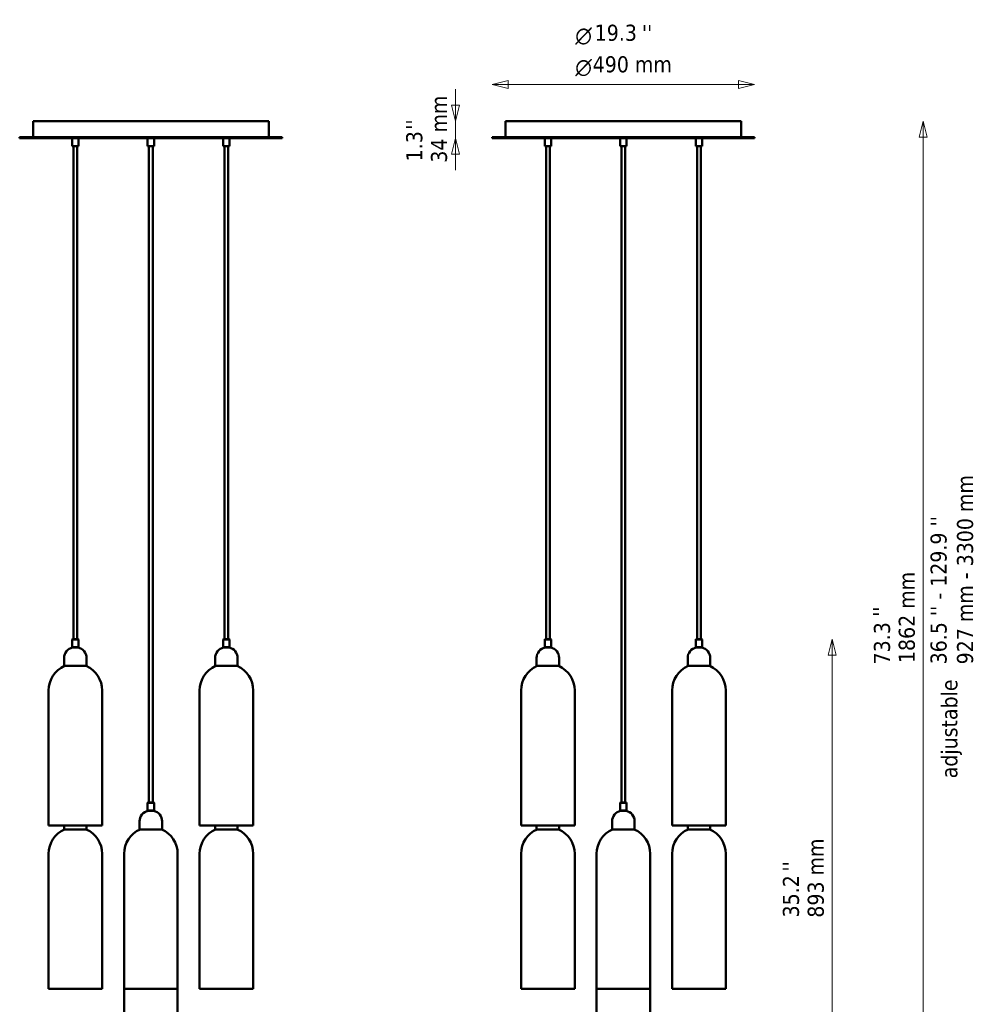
# Model space of a CAD drawing. Header units: millimetres. Extents: x 209 to 1990, y 91 to 2957.
# Tile 24 of 24: x 209 to 1990, y 1119 to 2957. Entities that reach past the tile are written whole.
import ezdxf

# ---------------------------------------------------------------- set-up
doc = ezdxf.new("R2010")
doc.units = ezdxf.units.MM
doc.header["$LTSCALE"] = 10
for name, color, linetype, lineweight in [('Symbol (ISO)', 7, 'Continuous', 25), ('Widoczne (ISO)', 7, 'Continuous', 50), ('Wymiar (ISO)', 7, 'Continuous', 25)]:
    doc.layers.add(name, color=color, linetype=linetype, lineweight=lineweight)
doc.styles.add('Styl tekstu27', font='AIGDT___.TTF')
doc.styles.add('Tekst notatki (ISO)', font='tahoma.ttf')

msp = doc.modelspace()

# ---------------------------------------------------------------- linework, layer by layer
at = {"layer": 'Widoczne (ISO)'}
for p, q in [((674.2, 2768), (234.2, 2768)), ((234.2, 2738), (234.2, 2768)), ((674.2, 2738), (674.2, 2768)), ((1556.6, 2768), (1116.6, 2768)), ((1116.6, 2738), (1116.6, 2768)), ((1556.6, 2738), (1556.6, 2768)), ((448.7, 2736.5), (448.2, 2736)), ((460.2, 2736), (448.2, 2736)), ((448.2, 2721.5), (448.2, 2736)), ((448.2, 2721.5), (460.2, 2721.5)), ((448.7, 2721), (448.2, 2721.5)), ((459.7, 2721), (448.7, 2721)), ((459.7, 2736.5), (460.2, 2736)), ((459.7, 2721), (460.2, 2721.5)), ((460.2, 2721.5), (460.2, 2736)), ((1190.1, 2736.5), (1189.6, 2736)), ((1201.6, 2736), (1189.6, 2736)), ((1189.6, 2721.5), (1189.6, 2736)), ((1189.6, 2721.5), (1201.6, 2721.5)), ((1190.1, 2721), (1189.6, 2721.5)), ((1201.1, 2721), (1190.1, 2721)), ((1192.1, 1801), (1192.1, 2721)), ((1199.1, 1801), (1199.1, 2721)), ((1201.1, 2736.5), (1201.6, 2736)), ((1201.1, 2721), (1201.6, 2721.5)), ((1201.6, 2721.5), (1201.6, 2736)), ((1331.1, 2736.5), (1330.6, 2736)), ((1342.6, 2736), (1330.6, 2736)), ((1330.6, 2721.5), (1330.6, 2736)), ((1330.6, 2721.5), (1342.6, 2721.5)), ((1331.1, 2721), (1330.6, 2721.5)), ((1342.1, 2721), (1331.1, 2721)), ((1333.1, 1496), (1333.1, 2721)), ((1340.1, 1496), (1340.1, 2721)), ((1342.1, 2736.5), (1342.6, 2736)), ((1342.1, 2721), (1342.6, 2721.5)), ((1342.6, 2721.5), (1342.6, 2736)), ((307.7, 1801), (307.2, 1800.5)), ((319.2, 1800.5), (307.2, 1800.5)), ((307.2, 1800.5), (307.2, 1786)), ((307.2, 1786), (319.2, 1786)), ((307.7, 1785.5), (307.2, 1786)), ((307.7, 1801), (318.7, 1801)), ((318.7, 1785.5), (307.7, 1785.5)), ((318.7, 1801), (319.2, 1800.5)), ((318.7, 1785.5), (319.2, 1786)), ((319.2, 1800.5), (319.2, 1786)), ((589.7, 1801), (589.2, 1800.5)), ((601.2, 1800.5), (589.2, 1800.5)), ((589.2, 1800.5), (589.2, 1786)), ((589.2, 1786), (601.2, 1786)), ((589.7, 1785.5), (589.2, 1786)), ((589.7, 1801), (600.7, 1801)), ((600.7, 1785.5), (589.7, 1785.5)), ((600.7, 1801), (601.2, 1800.5)), ((600.7, 1785.5), (601.2, 1786)), ((601.2, 1800.5), (601.2, 1786)), ((1190.1, 1801), (1189.6, 1800.5)), ((1201.6, 1800.5), (1189.6, 1800.5)), ((1189.6, 1800.5), (1189.6, 1786)), ((1189.6, 1786), (1201.6, 1786)), ((1190.1, 1785.5), (1189.6, 1786)), ((1190.1, 1801), (1201.1, 1801)), ((1201.1, 1785.5), (1190.1, 1785.5)), ((1201.1, 1801), (1201.6, 1800.5)), ((1201.1, 1785.5), (1201.6, 1786)), ((1201.6, 1800.5), (1201.6, 1786)), ((1472.1, 1801), (1471.6, 1800.5)), ((1483.6, 1800.5), (1471.6, 1800.5)), ((1471.6, 1800.5), (1471.6, 1786)), ((1471.6, 1786), (1483.6, 1786)), ((1472.1, 1785.5), (1471.6, 1786)), ((1472.1, 1801), (1483.1, 1801)), ((1483.1, 1785.5), (1472.1, 1785.5)), ((1483.1, 1801), (1483.6, 1800.5)), ((1483.1, 1785.5), (1483.6, 1786)), ((1483.6, 1800.5), (1483.6, 1786)), ((292.2, 1765.9), (292.2, 1750.9)), ((334.2, 1765.9), (334.2, 1750.9)), ((574.2, 1765.9), (574.2, 1750.9)), ((616.2, 1765.9), (616.2, 1750.9)), ((1174.6, 1765.9), (1174.6, 1750.9)), ((1216.6, 1765.9), (1216.6, 1750.9)), ((1456.6, 1765.9), (1456.6, 1750.9)), ((1498.6, 1765.9), (1498.6, 1750.9)), ((292.2, 1750.9), (334.2, 1750.9)), ((574.2, 1750.9), (616.2, 1750.9)), ((1174.6, 1750.9), (1216.6, 1750.9)), ((1456.6, 1750.9), (1498.6, 1750.9)), ((263.2, 1705.2), (263.2, 1452.9)), ((363.2, 1705.2), (363.2, 1452.9)), ((545.2, 1705.2), (545.2, 1452.9)), ((645.2, 1705.2), (645.2, 1452.9)), ((1145.6, 1705.2), (1145.6, 1452.9)), ((1245.6, 1705.2), (1245.6, 1452.9)), ((1427.6, 1705.2), (1427.6, 1452.9)), ((1527.6, 1705.2), (1527.6, 1452.9)), ((1331.1, 1496), (1330.6, 1495.5)), ((1342.6, 1495.5), (1330.6, 1495.5)), ((1330.6, 1495.5), (1330.6, 1481)), ((1331.1, 1496), (1342.1, 1496)), ((1342.1, 1496), (1342.6, 1495.5)), ((1342.6, 1495.5), (1342.6, 1481)), ((1330.6, 1481), (1342.6, 1481)), ((1331.1, 1480.5), (1330.6, 1481)), ((1342.1, 1480.5), (1331.1, 1480.5)), ((1342.1, 1480.5), (1342.6, 1481)), ((263.2, 1452.9), (363.2, 1452.9)), ((292.2, 1452.9), (292.2, 1445.9)), ((334.2, 1452.9), (334.2, 1445.9)), ((545.2, 1452.9), (645.2, 1452.9)), ((1145.6, 1452.9), (1245.6, 1452.9)), ((1174.6, 1452.9), (1174.6, 1445.9)), ((1216.6, 1452.9), (1216.6, 1445.9)), ((1315.6, 1460.9), (1315.6, 1445.9)), ((1357.6, 1460.9), (1357.6, 1445.9)), ((1427.6, 1452.9), (1527.6, 1452.9)), ((292.2, 1445.9), (334.2, 1445.9)), ((1174.6, 1445.9), (1216.6, 1445.9)), ((1315.6, 1445.9), (1357.6, 1445.9)), ((263.2, 1400.2), (263.2, 1147.9)), ((363.2, 1400.2), (363.2, 1147.9)), ((1145.6, 1400.2), (1145.6, 1147.9)), ((1245.6, 1400.2), (1245.6, 1147.9)), ((1286.6, 1400.2), (1286.6, 1147.9)), ((1386.6, 1400.2), (1386.6, 1147.9)), ((263.2, 1147.9), (363.2, 1147.9)), ((1145.6, 1147.9), (1245.6, 1147.9)), ((1286.6, 1147.9), (1386.6, 1147.9))]:
    msp.add_line(p, q, dxfattribs=at)
at = {"layer": 'Widoczne (ISO)', "linetype": 'Continuous', "lineweight": 50}
for p, q in [((699.2, 2738), (209.2, 2738)), ((209.2, 2736.5), (209.2, 2738)), ((209.2, 2736.5), (699.2, 2736.5)), ((307.7, 2736.5), (307.2, 2736)), ((319.2, 2736), (307.2, 2736)), ((307.2, 2721.5), (307.2, 2736)), ((307.2, 2721.5), (319.2, 2721.5)), ((307.7, 2721), (307.2, 2721.5)), ((318.7, 2721), (307.7, 2721)), ((309.7, 1801), (309.7, 2721)), ((316.7, 1801), (316.7, 2721)), ((318.7, 2736.5), (319.2, 2736)), ((318.7, 2721), (319.2, 2721.5)), ((319.2, 2721.5), (319.2, 2736)), ((450.7, 1496), (450.7, 2721)), ((457.7, 1496), (457.7, 2721)), ((589.7, 2736.5), (589.2, 2736)), ((601.2, 2736), (589.2, 2736)), ((589.2, 2721.5), (589.2, 2736)), ((589.2, 2721.5), (601.2, 2721.5)), ((589.7, 2721), (589.2, 2721.5)), ((600.7, 2721), (589.7, 2721)), ((591.7, 1801), (591.7, 2721)), ((598.7, 1801), (598.7, 2721)), ((600.7, 2736.5), (601.2, 2736)), ((600.7, 2721), (601.2, 2721.5)), ((601.2, 2721.5), (601.2, 2736)), ((699.2, 2736.5), (699.2, 2738)), ((1581.6, 2738), (1091.6, 2738)), ((1091.6, 2736.5), (1091.6, 2738)), ((1091.6, 2736.5), (1581.6, 2736.5)), ((1472.1, 2736.5), (1471.6, 2736)), ((1483.6, 2736), (1471.6, 2736)), ((1471.6, 2721.5), (1471.6, 2736)), ((1471.6, 2721.5), (1483.6, 2721.5)), ((1472.1, 2721), (1471.6, 2721.5)), ((1483.1, 2721), (1472.1, 2721)), ((1474.1, 1801), (1474.1, 2721)), ((1481.1, 1801), (1481.1, 2721)), ((1483.1, 2736.5), (1483.6, 2736)), ((1483.1, 2721), (1483.6, 2721.5)), ((1483.6, 2721.5), (1483.6, 2736)), ((1581.6, 2736.5), (1581.6, 2738)), ((448.7, 1496), (448.2, 1495.5)), ((460.2, 1495.5), (448.2, 1495.5)), ((448.2, 1495.5), (448.2, 1481)), ((448.7, 1496), (459.7, 1496)), ((459.7, 1496), (460.2, 1495.5)), ((460.2, 1495.5), (460.2, 1481)), ((448.2, 1481), (460.2, 1481)), ((448.7, 1480.5), (448.2, 1481)), ((459.7, 1480.5), (448.7, 1480.5)), ((459.7, 1480.5), (460.2, 1481)), ((433.2, 1460.9), (433.2, 1445.9)), ((475.2, 1460.9), (475.2, 1445.9)), ((574.2, 1452.9), (574.2, 1445.9)), ((616.2, 1452.9), (616.2, 1445.9)), ((1456.6, 1452.9), (1456.6, 1445.9)), ((1498.6, 1452.9), (1498.6, 1445.9)), ((433.2, 1445.9), (475.2, 1445.9)), ((574.2, 1445.9), (616.2, 1445.9)), ((1456.6, 1445.9), (1498.6, 1445.9)), ((404.2, 1400.2), (404.2, 1147.9)), ((504.2, 1400.2), (504.2, 1147.9)), ((545.2, 1400.2), (545.2, 1147.9)), ((645.2, 1400.2), (645.2, 1147.9)), ((1427.6, 1400.2), (1427.6, 1147.9)), ((1527.6, 1400.2), (1527.6, 1147.9)), ((404.2, 1147.9), (404.2, 907.9)), ((404.2, 1147.9), (504.2, 1147.9)), ((504.2, 1147.9), (504.2, 907.9)), ((545.2, 1147.9), (645.2, 1147.9)), ((1286.6, 1147.9), (1286.6, 907.9)), ((1386.6, 1147.9), (1386.6, 907.9)), ((1427.6, 1147.9), (1527.6, 1147.9))]:
    msp.add_line(p, q, dxfattribs=at)
at = {"layer": 'Widoczne (ISO)'}
for centre, radius, start, end in [((312.2, 1765.9), 20, 102.1772, 180), ((314.2, 1765.9), 20, 0, 77.8228), ((594.2, 1765.9), 20, 102.1772, 180), ((596.2, 1765.9), 20, 0, 77.8228), ((1194.6, 1765.9), 20, 102.1772, 180), ((1196.6, 1765.9), 20, 0, 77.8228), ((1476.6, 1765.9), 20, 102.1772, 180), ((1478.6, 1765.9), 20, 0, 77.8228), ((313.2, 1705.2), 50, 113.9445, 180), ((313.2, 1705.2), 50, 0, 66.0555), ((595.2, 1705.2), 50, 113.9445, 180), ((595.2, 1705.2), 50, 0, 66.0555), ((1195.6, 1705.2), 50, 113.9445, 180), ((1195.6, 1705.2), 50, 0, 66.0555), ((1477.6, 1705.2), 50, 113.9445, 180), ((1477.6, 1705.2), 50, 0, 66.0555), ((1335.6, 1460.9), 20, 102.1772, 180), ((1337.6, 1460.9), 20, 0, 77.8228), ((313.2, 1400.2), 50, 113.9445, 180), ((313.2, 1400.2), 50, 0, 66.0555), ((1195.6, 1400.2), 50, 113.9445, 180), ((1195.6, 1400.2), 50, 0, 66.0555), ((1336.6, 1400.2), 50, 113.9445, 180), ((1336.6, 1400.2), 50, 0, 66.0555)]:
    msp.add_arc(centre, radius, start, end, dxfattribs=at)
at = {"layer": 'Widoczne (ISO)', "linetype": 'Continuous', "lineweight": 50}
for centre, radius, start, end in [((453.2, 1460.9), 20, 102.1772, 180), ((455.2, 1460.9), 20, 0, 77.8228), ((454.2, 1400.2), 50, 113.9445, 180), ((454.2, 1400.2), 50, 0, 66.0555), ((595.2, 1400.2), 50, 113.9445, 180), ((595.2, 1400.2), 50, 0, 66.0555), ((1477.6, 1400.2), 50, 113.9445, 180), ((1477.6, 1400.2), 50, 0, 66.0555)]:
    msp.add_arc(centre, radius, start, end, dxfattribs=at)
at = {"layer": 'Wymiar (ISO)', "lineweight": 18}
for p, q in [((1121.6, 2844), (1091.6, 2836.5)), ((1121.6, 2836.5), (1091.6, 2836.5)), ((1091.6, 2836.5), (1121.6, 2829)), ((1121.6, 2829), (1121.6, 2844)), ((1551.6, 2836.5), (1121.6, 2836.5)), ((1581.6, 2836.5), (1551.6, 2844)), ((1551.6, 2844), (1551.6, 2829)), ((1551.6, 2836.5), (1581.6, 2836.5)), ((1551.6, 2829), (1581.6, 2836.5)), ((1023.1, 2798), (1023.1, 2828)), ((1015.6, 2798), (1023.1, 2768)), ((1030.6, 2798), (1015.6, 2798)), ((1023.1, 2798), (1023.1, 2768)), ((1023.1, 2768), (1030.6, 2798)), ((1023.1, 2736.5), (1023.1, 2768)), ((1896.6, 2768), (1889.1, 2738)), ((1896.6, 2738), (1896.6, 2768)), ((1904.1, 2738), (1896.6, 2768)), ((1023.1, 2736.5), (1015.6, 2706.5)), ((1023.1, 2706.5), (1023.1, 2736.5)), ((1030.6, 2706.5), (1023.1, 2736.5)), ((1889.1, 2738), (1904.1, 2738)), ((1896.6, 2738), (1896.6, 937.9)), ((1015.6, 2706.5), (1030.6, 2706.5)), ((1023.1, 2706.5), (1023.1, 2676.5)), ((1726.6, 1801), (1719.1, 1771)), ((1726.6, 1771), (1726.6, 1801)), ((1734.1, 1771), (1726.6, 1801)), ((1719.1, 1771), (1734.1, 1771)), ((1726.6, 937.9), (1726.6, 1771))]:
    msp.add_line(p, q, dxfattribs=at)
at = {"layer": 'Wymiar (ISO)', "lineweight": 18, "flags": 128}
for points in [[(1121.6, 2844), (1091.6, 2836.5), (1121.6, 2829), (1121.6, 2844)], [(1551.6, 2829), (1581.6, 2836.5), (1551.6, 2844), (1551.6, 2829)], [(1015.6, 2798), (1023.1, 2768), (1030.6, 2798), (1015.6, 2798)], [(1904.1, 2738), (1896.6, 2768), (1889.1, 2738), (1904.1, 2738)], [(1030.6, 2706.5), (1023.1, 2736.5), (1015.6, 2706.5), (1030.6, 2706.5)], [(1734.1, 1771), (1726.6, 1801), (1719.1, 1771), (1734.1, 1771)]]:
    msp.add_lwpolyline(points, dxfattribs=at)
at = {"layer": 'Wymiar (ISO)'}
for points in [[(1121.6, 2844), (1091.6, 2836.5), (1121.6, 2829), (1121.6, 2844)], [(1551.6, 2829), (1581.6, 2836.5), (1551.6, 2844), (1551.6, 2829)], [(1015.6, 2798), (1023.1, 2768), (1030.6, 2798), (1015.6, 2798)], [(1904.1, 2738), (1896.6, 2768), (1889.1, 2738), (1904.1, 2738)], [(1030.6, 2706.5), (1023.1, 2736.5), (1015.6, 2706.5), (1030.6, 2706.5)], [(1734.1, 1771), (1726.6, 1801), (1719.1, 1771), (1734.1, 1771)]]:
    msp.add_solid(points, dxfattribs=at)

# ---------------------------------------------------------------- texts
at = {"layer": 'Symbol (ISO)', "insert": (1371, 2947.3), "char_height": 30, "attachment_point": 1, "style": 'Tekst notatki (ISO)'}
msp.add_mtext("\\fTahoma|b0|i0;''", dxfattribs=at)
at = {"layer": 'Symbol (ISO)', "char_height": 30, "attachment_point": 1, "rotation": 90, "style": 'Tekst notatki (ISO)'}
for insert in [(930.4, 2751.8), (1802.5, 1842.5), (1634.1, 1366.9)]:
    msp.add_mtext("\\fTahoma|b0|i0;''", dxfattribs=dict(at, insert=insert))
at = {"layer": 'Symbol (ISO)', "insert": (1910.1, 1753.9), "char_height": 30, "width": 362.674, "attachment_point": 1, "rotation": 90, "line_spacing_factor": 0.987884, "style": 'Tekst notatki (ISO)'}
msp.add_mtext("\\fTahoma|b0|i0;36.5 '' - 129.9 ''\\P\\fTahoma|b0|i0;927 mm - 3300 mm", dxfattribs=at)
at = {"layer": 'Symbol (ISO)', "insert": (1930.2, 1541.2), "char_height": 30, "width": 586.337, "attachment_point": 1, "rotation": 90, "style": 'Tekst notatki (ISO)'}
msp.add_mtext('\\fTahoma|b0|i0;adjustable                               ', dxfattribs=at)
at = {"layer": 'Wymiar (ISO)', "char_height": 30, "attachment_point": 7}
for s, insert, style in [('19.3', (1283, 2917.5), 'Tekst notatki (ISO)'), ('\\fAIGDT|b0|i0|p0;n', (1246.7, 2910.6), 'Styl tekstu27'), ('490 mm', (1279.3, 2858.6), 'Tekst notatki (ISO)'), ('\\fAIGDT|b0|i0|p0;n', (1246.7, 2851.7), 'Styl tekstu27')]:
    msp.add_mtext(s, dxfattribs=dict(at, insert=insert, style=style))
at = {"layer": 'Wymiar (ISO)', "char_height": 30, "attachment_point": 7, "rotation": 90, "style": 'Tekst notatki (ISO)'}
for s, insert in [('34 mm', (1007.8, 2690.5)), ('1.3', (961.6, 2693.1)), ('1862 mm', (1881.3, 1756.3)), ('73.3', (1835, 1753.8)), ('893 mm', (1711.3, 1281)), ('35.2', (1665, 1281.5))]:
    msp.add_mtext(s, dxfattribs=dict(at, insert=insert))

doc.saveas('drawing.dxf')
